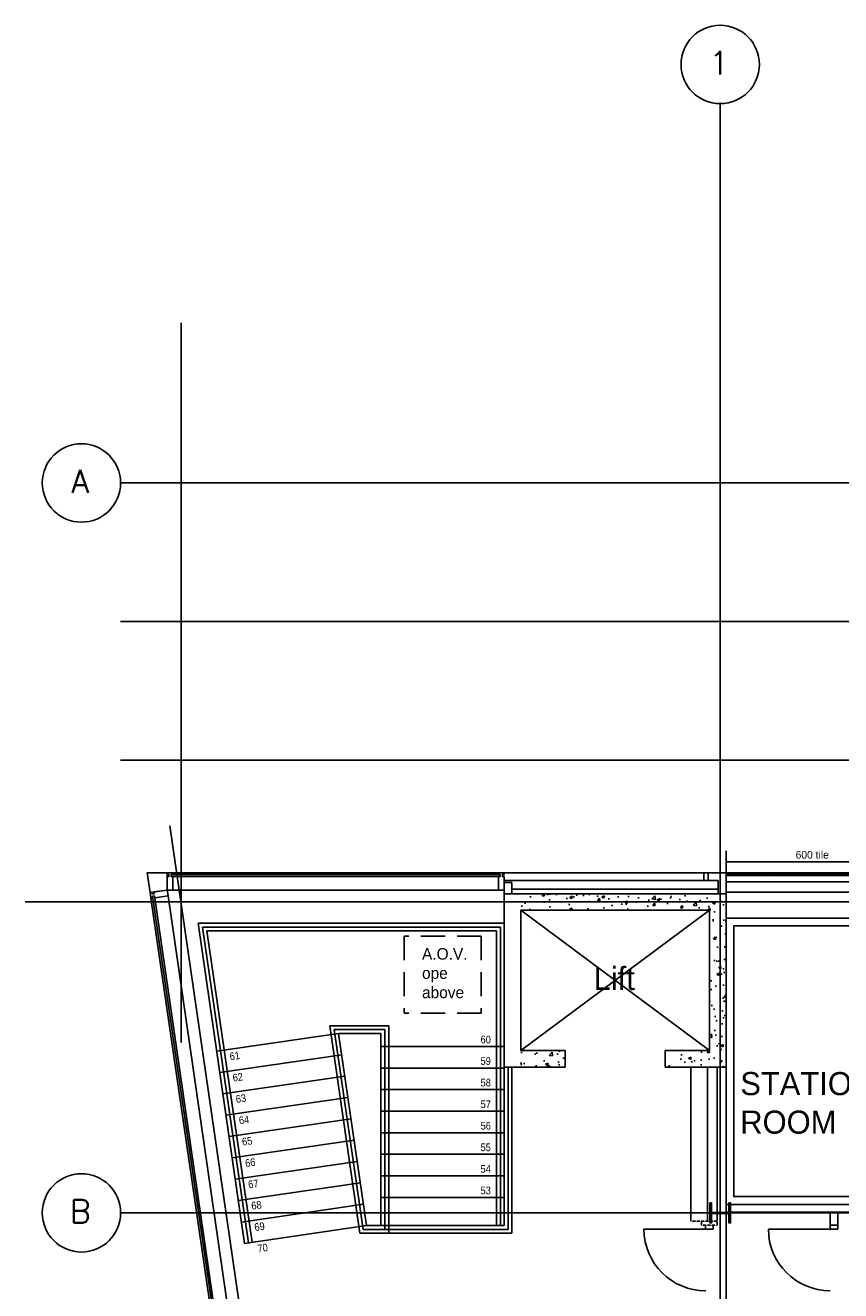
# Model space of a CAD drawing. Header units: millimetres. Extents: x -312551 to 250764, y -35891 to 59426.
# Tile 227 of 256: x 83284 to 93872, y 42999 to 59426. Entities that reach past the tile are written whole.
import ezdxf
from ezdxf.enums import TextEntityAlignment as Align

# ---------------------------------------------------------------- set-up
doc = ezdxf.new("R2010")
doc.units = ezdxf.units.MM
doc.header["$LTSCALE"] = 2.5
doc.linetypes.add('CUSTOM2', pattern=[0.375, 0.25, -0.125])
doc.linetypes.add('DASHED2', pattern=[0.375, 0.25, -0.125])
for name, color, linetype in [('curtain walling', 7, 'Continuous'), ('GLAZING', 1, 'Continuous'), ('Insulation', 6, 'Continuous'), ('NF ARCH', 4, 'Continuous'), ('NF-AS BUILT', 7, 'Continuous'), ('NF-BUBBLE', 3, 'Continuous'), ('NF-GRIDS', 252, 'Continuous'), ('NF-RC', 3, 'Continuous'), ('NF-STAIRS', 4, 'Continuous'), ('NF-Steel columns', 6, 'Continuous'), ('NF-TEXT', 1, 'Continuous'), ('Revisions', 7, 'Continuous'), ('Service ducts', 2, 'Continuous'), ('TERR TILE 600', 160, 'Continuous'), ('Terracotta Tile', 30, 'Continuous'), ('Text', 7, 'Continuous'), ('WALLS', 7, 'Continuous')]:
    doc.layers.add(name, color=color, linetype=linetype)
doc.styles.add('ROMANS', font='romans.shx', dxfattribs={"width": 0.8})

# ---------------------------------------------------------------- blocks, each defined once
blk = doc.blocks.new('BUBBLEGRID')
at = {"layer": 'NF-BUBBLE'}
blk.add_circle((-678, 0), 678, dxfattribs=at)
at = {"layer": 'NF-BUBBLE', "color": 1, "style": 'ROMANS'}
blk.add_attdef('888', text='', height=400, dxfattribs=at).set_placement((-698, -173), align=Align.CENTER)
blk = doc.blocks.new('254')
at = {"layer": 'NF-Steel columns', "color": 2, "linetype": 'Continuous'}
for points in [[(4507, -25241), (4378, -25241), (4378, -25220), (4488, -25220, 0.414214), (4501, -25208), (4501, -25007, 0.414214), (4488, -24995), (4378, -24995), (4378, -24974), (4507, -24974)], [(4507, -25241), (4637, -25241), (4637, -25220), (4527, -25220, -0.414214), (4514, -25208), (4514, -25007, -0.414214), (4527, -24995), (4637, -24995), (4637, -24974), (4507, -24974)]]:
    blk.add_lwpolyline(points, format="xyb", dxfattribs=at)

msp = doc.modelspace()

# ---------------------------------------------------------------- hatches: boundary and pattern name
at = {"layer": 'NF-RC'}
h = msp.add_hatch(dxfattribs=at)
h.set_pattern_fill('AR-CONC', color=8, scale=50, style=0)
h.set_pattern_definition([(50, (91825.3, 53516.97), (358.63, -31.376), [37.5, -412.5]), (355, (91825.3, 53516.97), (-69.376, 376.096), [30, -330]), (100.4514, (91855.2, 53514.36), (289.255, 344.72), [31.87, -350.571]), (46.184, (91825.3, 53616.97), (533.62, -82.76), [56.25, -618.75]), (96.6356, (91869.77, 53610.1), (467.33, 487.06), [47.805, -525.856]), (351.184, (91825.3, 53617), (467.33, 487.06), [45, -495]), (21, (91875.3, 53591.97), (298.454, -201.309), [37.5, -412.5]), (326, (91875.3, 53591.97), (121.658, 362.575), [30, -330]), (71.4514, (91900.17, 53575.2), (420.111, 161.265), [31.87, -350.571]), (37.5, (91825.3, 53516.97), (6.08, 166.447), [0, -326, 0, -335, 0, -331.25]), (7.5, (91825.3, 53516.97), (131.5348, 197.206), [0, -191, 0, -318.5, 0, -126.25]), (327.5, (91713.8, 53516.97), (266.9112, -11.2774), [0, -125, 0, -390, 0, -517.5]), (317.5, (91663.8, 53516.97), (291.593, 50.0525), [0, -162.5, 0, -259, 0, -367.5])])
h.paths.add_polyline_path([(92382.8, 47937.7), (92167.8, 47937.7), (92167.8, 46117.7), (91982.8, 46117.7), (91982.8, 45902.7), (92382.8, 45902.7)])
h.paths.add_polyline_path([(92382.8, 48152.7), (91857.8, 48152.7), (91857.8, 47937.7), (92167.8, 47937.7), (92382.8, 47937.7)])
h.paths.add_polyline_path([(91857.8, 48152.7), (89717.8, 48152.7), (89717.8, 47937.7), (91857.8, 47937.7)])
h.paths.add_polyline_path([(90292.8, 46117.7), (89717.8, 46117.7), (89717.8, 45902.7), (90292.8, 45902.7)])
h.paths.add_polyline_path([(91732.8, 46117.7), (91592.8, 46117.7), (91592.8, 45902.7), (91732.8, 45902.7)])
h.paths.add_polyline_path([(91850.8, 46117.7), (91732.8, 46117.7), (91732.8, 45902.7), (91850.8, 45902.7)])
h.paths.add_polyline_path([(91982.8, 46117.7), (91864.8, 46117.7), (91864.8, 45902.7), (91982.8, 45902.7)])
h.paths.add_polyline_path([(91857.8, 46117.7), (91850.8, 46117.7), (91850.8, 45902.7), (91857.8, 45902.7)])
h.paths.add_polyline_path([(91864.8, 46117.7), (91857.8, 46117.7), (91857.8, 45902.7), (91864.8, 45902.7)])

# ---------------------------------------------------------------- linework, layer by layer
at = {"color": 8}
msp.add_line((85162.5, 49035.2), (86975.4, 36558.7), dxfattribs=at)
for p, q in [((95527.8, 48388.2), (92382.8, 48388.2)), ((92382.8, 48308.2), (95527.8, 48308.2)), ((92382.8, 48171.2), (95527.8, 48171.2))]:
    msp.add_line(p, q)
at = {"layer": 'curtain walling'}
msp.add_lwpolyline([(84904.5, 48167.9), (84867.1, 48425.2), (85127.2, 48425.2), (85127.2, 48200.2)], close=True, dxfattribs=at)
for points in [[(85127.2, 48400.2), (85149.7, 48400.2), (85149.7, 48375.2), (85127.2, 48375.2), (85127.2, 48200.2), (85202.2, 48200.2), (85202.2, 48375.2), (85179.7, 48375.2), (85179.7, 48400.2), (85202.2, 48400.2), (85202.2, 48425.2), (85127.2, 48425.2), (85127.2, 48400.2)], [(89427.8, 48400.2), (89450.3, 48400.2), (89450.3, 48375.2), (89427.8, 48375.2), (89427.8, 48200.2), (89502.8, 48200.2), (89502.8, 48375.2), (89480.3, 48375.2), (89480.3, 48400.2), (89502.8, 48400.2), (89502.8, 48425.2), (89427.8, 48425.2), (89427.8, 48400.2)], [(84940, 48097.3), (84936.8, 48119.5), (84961.5, 48123.1), (84964.8, 48100.8), (85138, 48126), (85127.2, 48200.2), (84954, 48175.1), (84957.2, 48152.8), (84932.5, 48149.2), (84929.3, 48171.5), (84904.5, 48167.9), (84915.3, 48093.7), (84940, 48097.3)]]:
    msp.add_lwpolyline(points, dxfattribs=at)
at = {"layer": 'GLAZING'}
for p, q in [((89427.8, 48400.2), (85179.7, 48400.2)), ((85179.7, 48375.2), (89427.8, 48375.2)), ((85202.2, 48425.2), (89427.8, 48425.2)), ((85127.2, 48200.2), (85137.7, 48127.7)), ((85202.2, 48200.2), (89427.8, 48200.2)), ((84915.3, 48093.7), (86346.8, 38242)), ((84936.8, 48119.5), (86371.6, 38245.6)), ((84961.5, 48123.1), (86396.3, 38249.2)), ((85138, 48126), (86580.3, 38200.1))]:
    msp.add_line(p, q, dxfattribs=at)
at = {"layer": 'Insulation'}
msp.add_line((89602.8, 48212.7), (92282.8, 48212.7), dxfattribs=at)
at = {"layer": 'NF ARCH', "linetype": 'Continuous', "ltscale": 5}
for p, q in [((91927.8, 43901.5), (91927.8, 45902.7)), ((92142.8, 43901.5), (92142.8, 45902.7)), ((92266.5, 43901.5), (92266.5, 45902.7))]:
    msp.add_line(p, q, dxfattribs=at)
at = {"layer": 'NF ARCH', "linetype": 'CUSTOM2', "ltscale": 5}
for p, q in [((91932.8, 43901.5), (92266.5, 43901.5)), ((92066.5, 43848.8), (92066.5, 43901.5)), ((92266.5, 43848.8), (92266.5, 43901.5)), ((92266.5, 43848.8), (92066.5, 43848.8))]:
    msp.add_line(p, q, dxfattribs=at)
at = {"layer": 'NF-AS BUILT'}
for p, q in [((92382.8, 41186.7), (92382.8, 47835.2)), ((92382.8, 47835.2), (95907.8, 47835.2)), ((92382.8, 44120.2), (95338.1, 44120.2)), ((92382.8, 44020.2), (94721.8, 44020.2)), ((93733.3, 43849.2), (93733.3, 44020.6)), ((93836.1, 43849.2), (93836.1, 44020.2)), ((92116.5, 43798.8), (91316.5, 43795.9)), ((92116.3, 43848.8), (92116.5, 43798.8)), ((92216.5, 43799.2), (92116.5, 43798.8)), ((92216.3, 43849.2), (92216.5, 43799.2)), ((93833.3, 43799.2), (92933.3, 43799.2)), ((93733.3, 43849.2), (93833.3, 43849.2)), ((93733.3, 43849.2), (93733.3, 43799.2)), ((93833.3, 43848.8), (93733.3, 43848.8)), ((93833.3, 43849.2), (93833.3, 43799.2))]:
    msp.add_line(p, q, dxfattribs=at)
for points in [[(95907.8, 44120.2), (92382.8, 44120.2), (92382.8, 47835.2), (95907.8, 47835.2)], [(95807.8, 44220.2), (92482.8, 44220.2), (92482.8, 47735.2), (95807.8, 47735.2)]]:
    msp.add_lwpolyline(points, close=True, dxfattribs=at)
for centre, start, end in [((92116.5, 43798.8), 180.20727, 270.20727), ((93733.3, 43799.2), 180, 270)]:
    msp.add_arc(centre, 800, start, end, dxfattribs=at)
at = {"layer": 'NF-GRIDS'}
for p, q in [((92307.8, -27784), (92307.8, 58409.3)), ((85307.3, 46223.2), (85307.3, 55561.2)), ((164549.8, 53484.5), (84521.8, 53484.5)), ((164549.8, 51684.5), (84521.8, 51684.5)), ((164549.8, 49884.5), (84521.8, 49884.5)), ((98518.9, 48045.2), (83284.5, 48045.2)), ((164549.8, 44009.5), (84521.8, 44009.5))]:
    msp.add_line(p, q, dxfattribs=at)
at = {"layer": 'NF-RC', "color": 8}
for p, q in [((89717.8, 47937.7), (92167.8, 46117.7)), ((89717.8, 46117.7), (92167.8, 47937.7))]:
    msp.add_line(p, q, dxfattribs=at)
at = {"layer": 'NF-RC'}
for points in [[(90292.8, 45902.7), (89502.8, 45902.7), (89502.8, 48152.7), (92382.8, 48152.7), (92382.8, 45902.7), (91592.8, 45902.7)], [(89717.8, 48152.7), (92382.8, 48152.7), (92382.8, 45902.7), (91592.8, 45902.7), (91592.8, 46117.7)], [(90292.8, 46117.7), (89717.8, 46117.7), (89717.8, 47937.7), (92167.8, 47937.7), (92167.8, 46117.7), (91592.8, 46117.7)], [(90292.8, 46117.7), (90292.8, 45902.7), (89717.8, 45902.7)]]:
    msp.add_lwpolyline(points, dxfattribs=at)
at = {"layer": 'NF-STAIRS'}
for p, q in [((85528, 47770.2), (86132, 43613.8)), ((85528, 47770.2), (89502.8, 47770.2)), ((85585.8, 47720.2), (89452.8, 47720.2)), ((85585.8, 47720.2), (86181.5, 43621)), ((85643.6, 47670.2), (89402.8, 47670.2)), ((85643.6, 47670.2), (86231, 43628.2)), ((89402.8, 43843.9), (89402.8, 47670.2)), ((89452.8, 43843.9), (89452.8, 47720.2)), ((89502.8, 43843.9), (89502.8, 47770.2)), ((85769.6, 46107.7), (87353, 46337.7)), ((87237.4, 46437.7), (87628.9, 43743.9)), ((88002.8, 46437.7), (87237.4, 46437.7)), ((87295.2, 46387.7), (87672.1, 43793.9)), ((87952.8, 46387.7), (87295.2, 46387.7)), ((87353, 46337.7), (87715.4, 43843.9)), ((87353, 46337.7), (87902.8, 46337.7)), ((87902.8, 43843.9), (87902.8, 46337.7)), ((87902.8, 46337.7), (87902.8, 46337.7)), ((87952.8, 43793.9), (87952.8, 46387.7)), ((88002.8, 43743.9), (88002.8, 46437.7)), ((87902.8, 46169.7), (89502.8, 46169.7)), ((85809.9, 45830.6), (87393.3, 46060.6)), ((87902.8, 45889.7), (89502.8, 45889.7)), ((89552.8, 43793.9), (89552.8, 45902.7)), ((89602.8, 43743.9), (89602.8, 45902.7)), ((85850.2, 45553.5), (87433.5, 45783.6)), ((85890.4, 45276.4), (87473.8, 45506.5)), ((87902.8, 45609.7), (89502.8, 45609.7)), ((85930.7, 44999.3), (87514.1, 45229.4)), ((87902.8, 45329.7), (89502.8, 45329.7)), ((87902.8, 45049.7), (89502.8, 45049.7)), ((85970.9, 44722.2), (87554.3, 44952.3)), ((87902.8, 44769.7), (89502.8, 44769.7)), ((86011.2, 44445.1), (87594.6, 44675.2)), ((86051.5, 44168), (87634.8, 44398.1)), ((87902.8, 44489.7), (89502.8, 44489.7)), ((87902.8, 44209.7), (89502.8, 44209.7)), ((86091.7, 43890.9), (87675.1, 44121)), ((87902.8, 44010), (89502.8, 44010)), ((86132, 43613.8), (87715.4, 43843.9)), ((87628.9, 43743.9), (89602.8, 43743.9)), ((87672.1, 43793.9), (89552.8, 43793.9)), ((87715.4, 43843.9), (89502.8, 43843.9))]:
    msp.add_line(p, q, dxfattribs=at)
at = {"layer": 'Service ducts', "color": 4, "linetype": 'DASHED2', "ltscale": 500}
for p, q in [((88202.8, 47602.7), (88202.8, 46602.7)), ((89202.8, 47602.7), (88202.8, 47602.7)), ((89202.8, 47602.7), (89202.8, 46602.7)), ((89202.8, 46602.7), (88202.8, 46602.7))]:
    msp.add_line(p, q, dxfattribs=at)
at = {"layer": 'TERR TILE 600'}
for p, q in [((92382.8, 48425.2), (92382.8, 48708.7)), ((95527.8, 48565), (92382.8, 48565))]:
    msp.add_line(p, q, dxfattribs=at)
at = {"layer": 'Terracotta Tile'}
for points in [[(92974.8, 48410.2), (92382.8, 48410.2), (92382.8, 48425.2), (92974.8, 48425.2)], [(93574.8, 48410.2), (92982.8, 48410.2), (92982.8, 48425.2), (93574.8, 48425.2)], [(94174.8, 48410.2), (93582.8, 48410.2), (93582.8, 48425.2), (94174.8, 48425.2)]]:
    msp.add_lwpolyline(points, close=True, dxfattribs=at)
at = {"layer": 'WALLS'}
for p, q in [((89502.8, 48425.2), (92382.8, 48425.2)), ((89502.8, 48325.2), (92282.8, 48325.2)), ((89502.8, 48300.2), (89602.8, 48300.2)), ((89502.8, 48300.2), (89502.8, 48152.7)), ((89602.8, 48300.2), (89602.8, 48152.7)), ((92092.8, 48425.2), (92092.8, 48325.2)), ((92152.8, 48425.2), (92152.8, 48325.2)), ((92282.8, 48152.7), (92282.8, 48325.2)), ((92382.8, 48152.7), (92382.8, 48425.2))]:
    msp.add_line(p, q, dxfattribs=at)

# ---------------------------------------------------------------- block references
at = {"layer": 'NF-GRIDS', "xscale": 0.75, "yscale": 0.75, "zscale": 0.75}
for p, values in [((92815.9, 58917.4), {'888': '1'}), ((84521.8, 53484.5), {'888': 'A'}), ((84521.8, 44009.5), {'888': 'B'})]:
    msp.add_blockref('BUBBLEGRID', p, dxfattribs=at).add_auto_attribs(values)
at = {"layer": 'NF-Steel columns', "rotation": 90}
msp.add_blockref('254', (67200.3, 39502), dxfattribs=at)

# ---------------------------------------------------------------- texts
at = {"layer": 'NF-TEXT', "width": 0.901344}
for s, p in [('60', (89195.9, 46210.3, 10415.3)), ('59', (89195.9, 45930.3, 10415.3)), ('58', (89195.9, 45650.3, 10415.3)), ('57', (89195.9, 45370.3, 10415.3)), ('56', (89195.9, 45090.3, 10415.3)), ('55', (89195.9, 44810.3, 10415.3)), ('54', (89195.9, 44530.3, 10415.3)), ('53', (89195.9, 44250.3, 10415.3))]:
    msp.add_text(s, height=100, dxfattribs=at).set_placement(p)
for s, p in [('61', (85944.5, 45988.7, 10415.3)), ('62', (85984.8, 45711.6, 10415.3)), ('63', (86025, 45434.5, 10415.3)), ('64', (86065.3, 45157.4, 10415.3)), ('65', (86105.6, 44880.3, 10415.3)), ('66', (86145.8, 44603.2, 10415.3)), ('67', (86186.1, 44326.2, 10415.3)), ('68', (86226.4, 44049.1, 10415.3)), ('69', (86266.6, 43772, 10415.3)), ('70', (86306.9, 43494.9, 10415.3))]:
    msp.add_text(s, height=100, rotation=8.26764, dxfattribs=at).set_placement(p)
at = {"layer": 'NF-TEXT', "insert": (92568.1, 45837.5), "char_height": 300, "width": 2089.638, "attachment_point": 1}
msp.add_mtext('STATIONARY\\PROOM', dxfattribs=at)
at = {"layer": 'Revisions', "insert": (88435.6, 47446.6), "char_height": 150, "width": 2089.638, "attachment_point": 1}
msp.add_mtext('A.O.V. \\Pope\\Pabove', dxfattribs=at)
at = {"layer": 'TERR TILE 600', "insert": (93286.8, 48707.8), "char_height": 100, "width": 524, "attachment_point": 1}
msp.add_mtext('600 tile', dxfattribs=at)
at = {"layer": 'Text'}
msp.add_text('Lift', height=300, dxfattribs=at).set_placement((90664.2, 46901.9))

doc.saveas('drawing.dxf')
